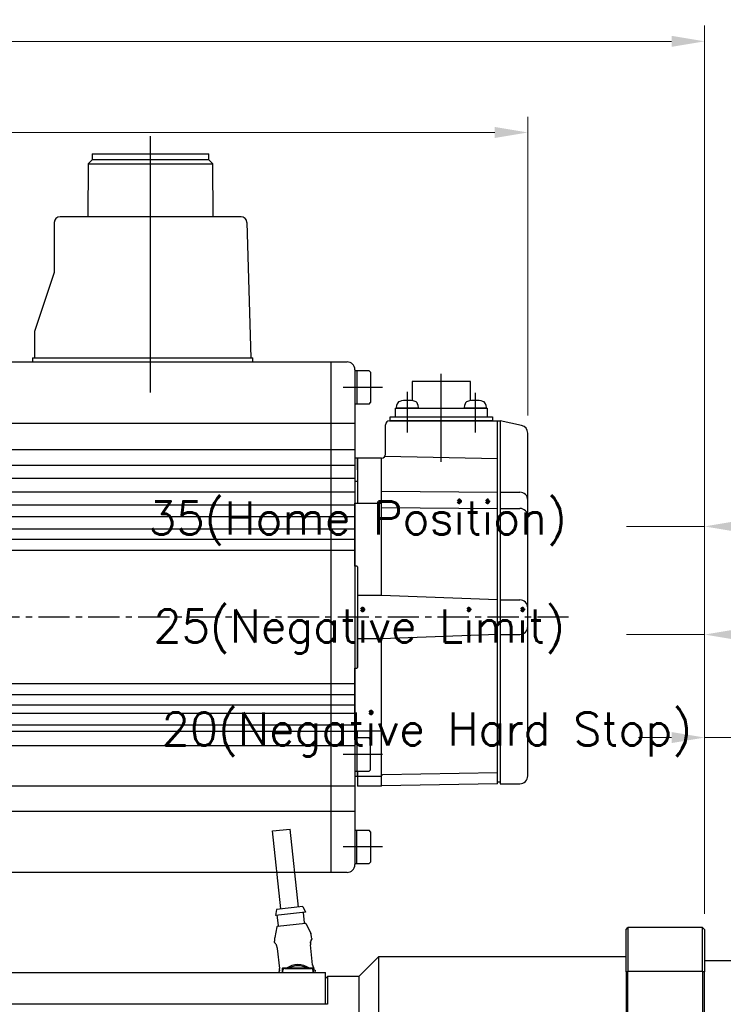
# Model space of a CAD drawing. Extents: x 0 to 1685, y -10 to 1188.
# Tile 5 of 26: x 635 to 814, y 510 to 760. Entities that reach past the tile are written whole.
import ezdxf

# ---------------------------------------------------------------- set-up
doc = ezdxf.new("R2010")
doc.units = 0
doc.header["$LTSCALE"] = 25.4
doc.linetypes.add('CENTER', pattern=[2, 1.25, -0.25, 0.25, -0.25])
doc.linetypes.add('DASH_CENTER', pattern=[14, 11, -1, 1, -1])
doc.layers.get('0').update_dxf_attribs({"linetype": 'CONTINUOUS'})
doc.layers.get('Defpoints').update_dxf_attribs({"linetype": 'CONTINUOUS'})
doc.layers.add('ATA-CENTER', color=133, linetype='CENTER')
doc.layers.add('ATA-DIM', color=252, linetype='CONTINUOUS', lineweight=25)
doc.styles.get("Standard").update_dxf_attribs({"font": 'simplex.shx'})
doc.dimstyles.new('ata_A1', dxfattribs={"dimtxt": 4.2, "dimasz": 4.2, "dimexe": 2, "dimexo": 2, "dimgap": 2, "dimtad": 0, "dimtih": 1, "dimtoh": 1, "dimdec": 6, "dimdsep": 46, "dimtxsty": 'Standard', "dimcen": 0, "dimclrd": 252, "dimclre": 252, "dimclrt": 4, "dimadec": 6, "dimazin": 2, "dimtfac": 1, "dimtdec": 6, "dimtofl": 0, "dimtmove": 0, "dimatfit": 3, "dimfxl": 0, "dimtolj": 1, "dimtzin": 0, "dimlwd": 0, "dimlwe": 0, "dimarcsym": 0})

# ---------------------------------------------------------------- blocks, each defined once
blk = doc.blocks.new('*D12961')
at = {"layer": 'ATA-DIM', "color": 252, "lineweight": 0}
for p, q in [((809.09, 532.61), (809.09, 581.45)), ((829.09, 522.94), (829.09, 581.45)), ((800.69, 577.45), (792.29, 577.45)), ((809.09, 577.45), (826.26, 577.45)), ((837.49, 577.45), (845.89, 577.45))]:
    blk.add_line(p, q, dxfattribs=at)
at = {"layer": 'ATA-DIM', "color": 252}
for points in [[(800.69, 576.05), (800.69, 578.85), (809.09, 577.45)], [(837.49, 578.85), (837.49, 576.05), (829.09, 577.45)]]:
    blk.add_solid(points, dxfattribs=at)
at = {"layer": 'Defpoints', "color": 0}
for p in [(829.09, 577.45), (809.09, 528.61), (829.09, 518.94)]:
    blk.add_point(p, dxfattribs=at)
at = {"layer": 'ATA-DIM', "color": 4, "insert": (670.9, 583.84), "char_height": 8.4, "attachment_point": 1}
blk.add_mtext('\\A1;20(Negative Hard Stop)', dxfattribs=at)
blk = doc.blocks.new('*D12960')
at = {"layer": 'ATA-DIM', "color": 252, "lineweight": 0}
for p, q in [((809.09, 532.61), (809.09, 607.68)), ((834.09, 504.45), (834.09, 607.68)), ((809.09, 603.68), (789.22, 603.68)), ((817.49, 603.68), (825.69, 603.68))]:
    blk.add_line(p, q, dxfattribs=at)
at = {"layer": 'ATA-DIM', "color": 252}
for points in [[(817.49, 605.08), (817.49, 602.28), (809.09, 603.68)], [(825.69, 602.28), (825.69, 605.08), (834.09, 603.68)]]:
    blk.add_solid(points, dxfattribs=at)
at = {"layer": 'Defpoints', "color": 0}
for p in [(834.09, 603.68), (809.09, 528.61), (834.09, 500.45)]:
    blk.add_point(p, dxfattribs=at)
at = {"layer": 'ATA-DIM', "color": 4, "insert": (668.8, 610.06), "char_height": 8.4, "attachment_point": 1}
blk.add_mtext('\\A1;25(Negative Limit)', dxfattribs=at)
blk = doc.blocks.new('*D12959')
at = {"layer": 'ATA-DIM', "color": 252, "lineweight": 0}
for p, q in [((809.09, 532.61), (809.09, 635.21)), ((844.09, 504.45), (844.09, 635.21)), ((809.09, 631.21), (789.22, 631.21)), ((817.49, 631.21), (835.69, 631.21))]:
    blk.add_line(p, q, dxfattribs=at)
at = {"layer": 'ATA-DIM', "color": 252}
for points in [[(817.49, 632.61), (817.49, 629.81), (809.09, 631.21)], [(835.69, 629.81), (835.69, 632.61), (844.09, 631.21)]]:
    blk.add_solid(points, dxfattribs=at)
at = {"layer": 'Defpoints', "color": 0}
for p in [(844.09, 631.21), (809.09, 528.61), (844.09, 500.45)]:
    blk.add_point(p, dxfattribs=at)
at = {"layer": 'ATA-DIM', "color": 4, "insert": (667.45, 637.59), "char_height": 8.4, "attachment_point": 1}
blk.add_mtext('\\A1;35(Home Position)', dxfattribs=at)
blk = doc.blocks.new('*D12975')
at = {"layer": 'ATA-DIM', "color": 252, "lineweight": 0}
for p, q in [((303.09, 683.11), (303.09, 735.51)), ((764.09, 659.49), (764.09, 735.51)), ((311.49, 731.51), (520.6, 731.51)), ((755.69, 731.51), (546.58, 731.51))]:
    blk.add_line(p, q, dxfattribs=at)
at = {"layer": 'ATA-DIM', "color": 252}
for points in [[(311.49, 732.91), (311.49, 730.11), (303.09, 731.51)], [(755.69, 730.11), (755.69, 732.91), (764.09, 731.51)]]:
    blk.add_solid(points, dxfattribs=at)
at = {"layer": 'Defpoints', "color": 0}
for p in [(764.09, 731.51), (303.09, 679.11), (764.09, 655.49)]:
    blk.add_point(p, dxfattribs=at)
at = {"layer": 'ATA-DIM', "color": 4, "insert": (533.59, 731.51), "char_height": 8.4, "attachment_point": 5}
blk.add_mtext('\\A1;461', dxfattribs=at)
blk = doc.blocks.new('*D12974')
at = {"layer": 'ATA-DIM', "color": 252, "lineweight": 0}
for p, q in [((303.09, 683.11), (303.09, 758.71)), ((809.09, 532.61), (809.09, 758.71)), ((311.49, 754.71), (515.17, 754.71)), ((800.69, 754.71), (597.01, 754.71))]:
    blk.add_line(p, q, dxfattribs=at)
at = {"layer": 'ATA-DIM', "color": 252}
for points in [[(311.49, 756.11), (311.49, 753.31), (303.09, 754.71)], [(800.69, 753.31), (800.69, 756.11), (809.09, 754.71)]]:
    blk.add_solid(points, dxfattribs=at)
at = {"layer": 'Defpoints', "color": 0}
for p in [(809.09, 754.71), (303.09, 679.11), (809.09, 528.61)]:
    blk.add_point(p, dxfattribs=at)
at = {"layer": 'ATA-DIM', "color": 4, "insert": (556.09, 754.71), "char_height": 8.4, "attachment_point": 5}
blk.add_mtext('\\A1;506(T+356)', dxfattribs=at)

msp = doc.modelspace()

# ---------------------------------------------------------------- linework, layer by layer
at = {"color": 1, "linetype": 'DASH_CENTER'}
for p, q in [((668.0876432, 665.2941634), (668.0876432, 730.5858331)), ((742.0876432, 647.6552227), (742.0876432, 670.0518481)), ((727.0876432, 666.6057705), (717.0876432, 666.6057705)), ((733.4575648, 655.0904778), (733.4575648, 665.5002536)), ((750.7175648, 665.2002536), (750.7175648, 655.0904778)), ((727.0876432, 573.1057705), (717.0876432, 573.1057705)), ((727.0876432, 549.6057705), (717.0876432, 549.6057705))]:
    msp.add_line(p, q, dxfattribs=at)
at = {"color": 7, "linetype": 'Continuous'}
for p, q in [((653.2126432, 724.5156106), (652.2126432, 723.5156106)), ((653.2126432, 726.1056106), (653.2126432, 724.5156106)), ((653.2126432, 726.1056106), (668.0876432, 726.1056106)), ((668.0876432, 724.5156106), (653.2126432, 724.5156106)), ((668.0876432, 726.1056106), (682.9626432, 726.1056106)), ((682.9626432, 724.5156106), (668.0876432, 724.5156106)), ((682.9626432, 724.5156106), (682.9626432, 726.1056106)), ((683.9626432, 723.5156106), (682.9626432, 724.5156106)), ((652.2126432, 723.5156106), (652.1096912, 710.0556106)), ((652.2126432, 723.5156106), (668.0876432, 723.5156106)), ((668.0876432, 723.5156106), (683.9626432, 723.5156106)), ((684.0655952, 710.0556106), (683.9626432, 723.5156106)), ((691.1308618, 710.0556106), (645.0876432, 710.0556106)), ((643.5876432, 708.5556106), (643.5876432, 695.8556106)), ((692.630221, 708.5994515), (693.5789045, 674.1056106)), ((643.5876432, 695.8556106), (638.5876432, 680.8556106)), ((638.5876432, 680.8556106), (638.5876432, 674.1056106)), ((638.0876432, 674.1056106), (638.0876432, 673.1056106)), ((694.0876432, 673.1056106), (694.0876432, 674.1056106)), ((714.0876432, 543.1057711), (714.0876432, 673.1055711)), ((720.0876432, 671.1056106), (720.0876432, 545.1056106)), ((723.6876432, 670.8557705), (720.0876432, 670.8557705)), ((720.5876432, 670.8557705), (720.5876432, 662.3557705)), ((723.6876432, 670.8557705), (724.0876432, 670.4557705)), ((724.0876432, 670.4557705), (724.0876432, 662.7557705)), ((734.6875648, 668.1056106), (734.6875648, 663.1966985)), ((749.4875648, 668.1056106), (734.6875648, 668.1056106)), ((749.4875648, 663.1966985), (749.4875648, 668.1056106)), ((723.6876432, 662.3557705), (720.0876432, 662.3557705)), ((723.6876432, 662.3557705), (724.0876432, 662.7557705)), ((730.7075648, 661.30561), (730.7816895, 662.1528589)), ((736.1334402, 662.1528589), (736.2075648, 661.30561)), ((747.9675648, 661.30561), (748.0416895, 662.1528589)), ((753.3934402, 662.1528589), (753.4675648, 661.30561)), ((730.3875648, 659.10561), (730.3875648, 661.30561)), ((730.3875648, 661.30561), (753.7875648, 661.30561)), ((736.2075648, 661.30561), (730.7075648, 661.30561)), ((753.4675648, 661.30561), (747.9675648, 661.30561)), ((753.7875648, 661.30561), (753.7875648, 659.10561)), ((541.0876432, 657.5146173), (720.0876432, 657.5147778)), ((727.8876432, 649.60581), (727.8876432, 657.10561)), ((728.8876432, 658.10561), (756.3876432, 658.10561)), ((729.0875648, 659.10561), (755.0875648, 659.10561)), ((729.0875648, 658.10561), (729.0875648, 659.10561)), ((755.0875648, 658.10561), (729.0875648, 658.10561)), ((755.0875648, 659.10561), (755.0875648, 658.10561)), ((756.3876432, 565.70561), (756.3876432, 658.10561)), ((756.3876432, 658.10561), (757.0876432, 658.10561)), ((757.0876432, 658.10561), (757.0876432, 565.70561)), ((762.5067014, 656.9443833), (757.0876432, 658.10561)), ((764.0876432, 567.70561), (764.0876432, 654.9887784)), ((720.0876432, 650.7121168), (541.0876432, 650.7119563)), ((720.0876432, 648.40561), (720.0876432, 648.05561)), ((720.0876432, 648.05561), (720.0876432, 645.60561)), ((720.7876432, 648.60541), (720.2876432, 648.60561)), ((726.8876432, 648.60581), (720.7876432, 648.60581)), ((720.7876432, 648.60581), (720.7876432, 637.10561)), ((720.7876432, 645.60541), (720.7876432, 648.60541)), ((726.8876432, 613.60561), (726.8876432, 648.60581)), ((756.3876432, 648.3923634), (727.6905503, 649.0097058)), ((720.0876432, 646.6937776), (541.0876432, 646.6936172)), ((720.0876432, 645.60561), (720.0876432, 608.10561)), ((720.0876432, 643.382041), (541.0876432, 643.3818805)), ((720.7876432, 642.60541), (720.0876432, 642.60561)), ((720.0876432, 639.9572366), (541.0876432, 639.9570762)), ((726.8876432, 640.1923421), (756.3876432, 639.9248259)), ((757.0876432, 639.9248259), (762.0876432, 639.9248259)), ((720.0876432, 637.10561), (726.8876432, 637.10561)), ((720.0876432, 621.10561), (720.0876432, 637.10561)), ((720.0876432, 636.6491311), (541.0876432, 636.6489706)), ((726.8876432, 636.0172324), (756.3876432, 635.7744101)), ((757.0876432, 635.7744101), (762.0876432, 635.7744101)), ((720.0876432, 633.6457085), (541.0876432, 633.645548)), ((720.0876432, 630.4899324), (541.0876432, 630.4897719)), ((720.0876432, 627.8557705), (541.0876432, 627.85561)), ((720.0876432, 625.1057705), (541.0876432, 625.10561)), ((720.5876432, 621.10561), (720.0876432, 621.10561)), ((720.7876432, 620.90561), (720.7876432, 595.30561)), ((726.8876432, 613.60561), (720.7876432, 613.60561)), ((756.3876432, 612.50561), (726.8876432, 613.60561)), ((757.0876432, 612.50561), (762.0876432, 612.50561)), ((720.0876432, 608.10561), (720.0876432, 570.60561)), ((720.7876432, 595.30561), (720.7876432, 608.10541)), ((726.8876432, 602.60561), (720.7876432, 602.60561)), ((756.3876432, 603.70561), (726.8876432, 602.60561)), ((726.8876432, 565.10561), (726.8876432, 602.60561)), ((757.0876432, 603.70561), (762.0876432, 603.70561)), ((720.0876432, 595.10561), (720.5876432, 595.10561)), ((720.0876432, 579.10561), (720.0876432, 595.10561)), ((720.0876432, 591.1057374), (541.0876432, 591.105577)), ((720.0876432, 588.3665588), (541.0876432, 588.3663984)), ((720.0876432, 585.7216086), (541.0876432, 585.7214481)), ((720.0876432, 583.5411383), (541.0876432, 583.5409779)), ((720.0876432, 580.5922325), (541.0876432, 580.592072)), ((726.8876432, 579.10561), (720.0876432, 579.10561)), ((720.7876432, 577.3557705), (720.7876432, 579.10561)), ((720.0876432, 578.9656429), (541.0876432, 578.9654824)), ((723.6876432, 577.3557705), (720.0876432, 577.3557705)), ((720.5876432, 577.3557705), (720.5876432, 568.8557705)), ((724.0876432, 576.9557705), (723.6876432, 577.3557705)), ((724.0876432, 569.2557705), (724.0876432, 576.9557705)), ((720.0876432, 575.3057705), (541.0876432, 575.30561)), ((720.0876432, 570.60561), (720.0876432, 568.15561)), ((723.6876432, 568.8557705), (724.0876432, 569.2557705)), ((720.0876432, 568.8557705), (723.6876432, 568.8557705)), ((720.0876432, 568.15561), (720.0876432, 567.80561)), ((720.2876432, 567.60561), (720.7876432, 567.60541)), ((720.7876432, 567.60541), (720.7876432, 568.8557705)), ((720.7876432, 568.8557705), (720.7876432, 565.10561)), ((720.7876432, 567.60541), (726.8876432, 567.60541)), ((756.3876432, 568.455169), (727.0840615, 567.9303275)), ((720.0876432, 565.1057705), (541.0876432, 565.10561)), ((726.887643, 565.10561), (720.7876432, 565.10561)), ((756.3876432, 565.70561), (726.8876432, 565.1772506)), ((757.0876432, 566.10561), (756.3876432, 566.10561)), ((757.0876432, 565.70561), (762.0876432, 565.70561)), ((541.0876432, 558.6966027), (720.0876432, 558.6967632)), ((720.0876432, 553.8557705), (723.6876432, 553.8557705)), ((720.5876432, 545.3557705), (720.5876432, 553.8557705)), ((724.0876432, 553.4557705), (723.6876432, 553.8557705)), ((724.0876432, 553.4557705), (724.0876432, 545.7557705)), ((720.0876432, 545.3557705), (723.6876432, 545.3557705)), ((724.0876432, 545.7557705), (723.6876432, 545.3557705))]:
    msp.add_line(p, q, dxfattribs=at)
for p, q in [((541.0876432, 673.1056106), (718.0876432, 673.1056106)), ((638.0876432, 674.1056106), (694.0876432, 674.1056106)), ((699.1562139, 553.6934028), (703.6307746, 554.1712172)), ((705.7543943, 534.2842808), (703.6307746, 554.1712172)), ((701.2798337, 533.8064664), (699.1562139, 553.6934028)), ((718.0876432, 543.1056106), (541.0876432, 543.1056106)), ((706.8481758, 534.4010799), (700.1860522, 533.6896673)), ((706.8481758, 534.4010799), (707.5046207, 532.9626502)), ((700.1860522, 533.6896673), (699.8481502, 532.1450566)), ((707.5046207, 532.9626502), (699.8481502, 532.1450566)), ((700.6213942, 529.6128453), (700.3453236, 532.1981471)), ((707.2835179, 530.3242579), (707.0074473, 532.9095597)), ((700.2643146, 529.2351492), (699.6906193, 526.5524168)), ((707.508728, 530.1471699), (700.4386565, 529.3921947)), ((707.7123006, 530.0304798), (708.8395495, 527.5293822)), ((789.0876432, 528.6056106), (789.5876432, 529.1056106)), ((808.5876432, 529.1056106), (789.5876432, 529.1056106)), ((789.5876432, 529.1056106), (789.5876432, 517.9957564)), ((808.5876432, 517.9957564), (808.5876432, 529.1056106)), ((809.0876432, 528.6056106), (808.5876432, 529.1056106)), ((709.1228371, 526.2847285), (709.087544, 526.6152354)), ((789.0876432, 517.8122279), (789.0876432, 528.6056106)), ((809.0876432, 528.6056106), (809.0876432, 517.8122279)), ((699.6765423, 525.2760091), (699.6412493, 525.606516)), ((709.3358028, 519.5814405), (708.7921145, 524.6728859)), ((700.3401665, 523.7703476), (700.8838548, 518.6789021)), ((721.0876432, 516.6056106), (726.0876432, 521.6056106)), ((789.0876432, 521.6056106), (726.0876432, 521.6056106)), ((726.0876432, 521.6056106), (726.0876432, 391.6056106)), ((818.5876432, 520.6056106), (809.0876432, 520.6056106)), ((492.5876432, 517.6056106), (712.5876432, 517.6056106)), ((701.5876432, 518.6056106), (701.5876432, 518.2056106)), ((701.6876432, 518.2056106), (701.5876432, 518.2056106)), ((701.5876432, 518.2056106), (701.5876432, 517.6056106)), ((702.2876432, 518.7056106), (701.6876432, 518.7056106)), ((701.6876432, 518.2056106), (701.7876432, 518.2056106)), ((701.7776432, 517.8439047), (701.7876432, 517.8439047)), ((701.7776432, 517.790501), (701.7776432, 517.8439047)), ((701.7776432, 517.790501), (701.7876432, 517.790501)), ((701.7776432, 517.7253669), (701.7776432, 517.790501)), ((701.7776432, 517.7253669), (701.7876432, 517.7253669)), ((701.7776432, 517.7056106), (701.7776432, 517.7253669)), ((701.7776432, 517.7056106), (701.7776432, 517.6056106)), ((701.7876432, 517.7056106), (701.7776432, 517.7056106)), ((701.7876432, 517.6056106), (701.7876432, 518.2056106)), ((701.7976432, 517.6056106), (701.7976432, 518.1956106)), ((708.8876432, 518.7056106), (702.2876432, 518.7056106)), ((702.2976432, 518.6956106), (708.8776432, 518.6956106)), ((709.4876432, 518.7056106), (708.8876432, 518.7056106)), ((709.3776432, 518.1956106), (709.3776432, 517.6056106)), ((709.3876432, 518.2056106), (709.3876432, 517.6056106)), ((709.4876432, 518.2056106), (709.3876432, 518.2056106)), ((709.4876432, 518.2056106), (709.5876432, 518.2056106)), ((709.5876432, 518.2056106), (709.5876432, 518.6056106)), ((709.5876432, 517.6056106), (709.5876432, 518.2056106)), ((710.0496337, 517.6056106), (709.9992127, 518.0777859)), ((712.5876432, 509.6056106), (712.5876432, 517.6056106)), ((712.5876432, 516.1056106), (713.0876432, 516.6056106)), ((713.0876432, 516.6056106), (713.0876432, 509.6056106)), ((721.0876432, 516.6056106), (713.0876432, 516.6056106)), ((721.0876432, 516.6056106), (721.0876432, 396.6056106)), ((789.0876432, 517.8122279), (789.0876432, 395.3989933)), ((789.5876432, 517.9957564), (808.5876432, 517.9957564)), ((789.5876432, 395.2154648), (789.5876432, 517.9957564)), ((808.5876432, 517.9957564), (808.5876432, 395.2154648)), ((809.0876432, 395.3989933), (809.0876432, 517.8122279)), ((712.5876432, 509.6056106), (492.5876432, 509.6056106)), ((713.0876432, 509.6056106), (712.5876432, 509.6056106))]:
    msp.add_line(p, q)
for centre, radius, start, end in [((645.0876432, 708.5556106), 1.5, 90, 180), ((691.1308618, 708.5556106), 1.5, 1.67483799, 90), ((731.7778842, 662.0657032), 1, 106.257027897, 175), ((733.4575648, 656.30561), 7, 90, 106.257027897), ((733.4575648, 656.30561), 7, 73.742972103, 90), ((735.1372455, 662.0657032), 1, 5, 73.742972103), ((749.0378842, 662.0657032), 1, 106.257027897, 175), ((750.7175648, 656.30561), 7, 90, 106.257027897), ((750.7175648, 656.30561), 7, 73.742972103, 90), ((752.3972455, 662.0657032), 1, 5, 73.742972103), ((728.8876432, 657.10561), 1, 90, 180), ((762.0876432, 654.9887784), 2, 0, 77.905242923), ((726.8876432, 649.60581), 1, 270, 0), ((720.2876432, 648.40561), 0.2, 90, 180), ((762.0876432, 637.9248259), 2, 0, 90), ((762.0876432, 633.7744101), 2, 0, 90), ((720.5876432, 620.90561), 0.2, 0, 90), ((762.0876432, 610.50561), 2, 0, 90), ((762.0876432, 605.70561), 2, 270, 0), ((720.5876432, 595.30561), 0.2, 270, 0), ((720.2876432, 567.80561), 0.2, 180, 270), ((727.087643, 567.7303596), 0.2, 91.026085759, 180), ((762.0876432, 567.70561), 2, 270, 0)]:
    msp.add_arc(centre, radius, start, end, dxfattribs=at)
for centre, radius, start, end in [((718.0876432, 671.1056106), 2, 0, 90), ((718.0876432, 545.1056106), 2, 270, 0), ((700.4598927, 529.1933253), 0.2, 96.095212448, 167.929255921), ((700.4225248, 529.5916091), 0.2, 276.095212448, 6.095212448), ((707.4823873, 530.3454941), 0.2, 186.095212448, 276.095212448), ((707.5299642, 529.9483005), 0.2, 24.261168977, 96.095212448), ((702.6242897, 525.925059), 3, 167.929255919, 186.095212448), ((706.1045036, 526.2966924), 3, 6.095212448, 24.261168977), ((705.5876432, 514.6556106), 5, 54.095931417, 125.904068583), ((705.5876432, 514.6556106), 4.7, 59.508238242, 120.491761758), ((705.5876432, 514.6556106), 5, 143.130102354, 143.842991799), ((701.6876432, 518.6056106), 0.1, 90, 180), ((702.2876432, 518.2056106), 0.5, 90, 180), ((702.2976432, 518.1956106), 0.5, 90, 180), ((705.5876432, 514.6556106), 4.1, 81.042783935, 98.957216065), ((708.8776432, 518.1956106), 0.5, 0, 90), ((708.8876432, 518.2056106), 0.5, 0, 90), ((709.4876432, 518.6056106), 0.1, 0, 90), ((705.5876432, 514.6556106), 5, 36.157008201, 36.869897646)]:
    msp.add_arc(centre, radius, start, end)
for points in [[(699.675696, 525.2759196), (699.6756803, 525.2758733), (699.6756764, 525.2758141), (699.6756842, 525.2757418)], [(699.9570498, 524.8539868), (700.0044446, 524.7807433), (700.0562862, 524.6931745), (700.1064879, 524.5890664)], [(700.1492228, 524.493724), (700.1251675, 524.5492176), (700.1007217, 524.6011132), (700.0765616, 524.6489031)], [(700.1492228, 524.493724), (700.125057, 524.5494725), (700.1007621, 524.6010242), (700.0766994, 524.6486372)], [(708.8132134, 525.3518325), (708.7857068, 525.1837782), (708.7719267, 524.9901396), (708.7824578, 524.7939147)], [(708.9627082, 525.8858362), (709.0131056, 526.009194), (709.0591177, 526.0878115), (709.0820375, 526.1297623)], [(709.1236833, 526.2848197), (709.1237084, 526.2847777), (709.1237247, 526.2847207), (709.1237324, 526.2846484)], [(700.3240488, 523.8906864), (700.3304446, 523.8508382), (700.3358611, 523.8106668), (700.3401665, 523.7703476)], [(709.3517086, 519.462066), (709.3454169, 519.501587), (709.3400748, 519.541434), (709.3358028, 519.5814405)], [(709.7330027, 518.4769704), (709.6702781, 518.5717688), (709.5980083, 518.6923047), (709.5320325, 518.8431392)], [(709.9988303, 518.0777451), (709.9988488, 518.0777931), (709.9988479, 518.0778644), (709.9988273, 518.0779588)], [(789.0876432, 517.8122279), (789.2542937, 517.8734898), (789.4209612, 517.9346661), (789.5876432, 517.9957564)], [(808.5876432, 517.9957564), (808.7543252, 517.9346661), (808.9209927, 517.8734898), (809.0876432, 517.8122279)]]:
    msp.add_open_spline(points, degree=3)
for points, knots in [([(699.7491448, 525.1331525), (699.7390085, 525.1448789), (699.730342, 525.155229), (699.718316, 525.1708607), (699.7145593, 525.1757181), (699.7053725, 525.1898372), (699.7011283, 525.1964215), (699.691973, 525.2150436), (699.6878544, 525.2245595), (699.6803952, 525.2475258), (699.6772191, 525.2615072), (699.6756842, 525.2757418)], [0, 0, 0, 0, 0.022971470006, 0.022971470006, 0.034367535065, 0.034367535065, 0.040556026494, 0.040556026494, 0.044492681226, 0.044492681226, 0.048992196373, 0.048992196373, 0.048992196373, 0.048992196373]), ([(699.7491448, 525.1331525), (699.7478192, 525.1346861), (699.7148292, 525.1730426), (699.7194077, 525.1745037), (699.7524869, 525.1357023)], [0.42248596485, 0.42248596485, 0.42248596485, 0.42248596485, 0.42857142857, 0.58042167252, 0.58042167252, 0.58042167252, 0.58042167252]), ([(699.9570498, 524.8539868), (699.8865589, 524.9629227), (699.8260712, 525.0436326), (699.7728649, 525.1113039), (699.7610646, 525.1256407), (699.7524869, 525.1357023)], [0, 0, 0, 0, 0.070625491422, 0.070625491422, 0.096970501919, 0.096970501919, 0.096970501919, 0.096970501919]), ([(700.3240488, 523.8906864), (700.3059286, 524.0035832), (700.2797336, 524.1144867), (700.2173105, 524.3246242), (700.1798972, 524.4254224), (700.1298231, 524.5395916), (700.1181758, 524.5648281), (700.1064879, 524.5890664)], [0, 0, 0, 0, 0.034494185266, 0.034494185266, 0.070853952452, 0.070853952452, 0.081689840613, 0.081689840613, 0.081689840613, 0.081689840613]), ([(708.7816665, 525.077689), (708.7753368, 524.9630269), (708.7769679, 524.8400668), (708.7889975, 524.7034282), (708.7904848, 524.6881477), (708.7921145, 524.6728859)], [0, 0, 0, 0, 0.036577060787, 0.036577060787, 0.041181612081, 0.041181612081, 0.041181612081, 0.041181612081]), ([(708.8132233, 525.3518896), (708.8020279, 525.2834988), (708.7930584, 525.2104817), (708.7786109, 525.0266666), (708.7762057, 524.910409), (708.7824578, 524.7939147)], [0.021823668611, 0.021823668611, 0.021823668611, 0.021823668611, 0.046355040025, 0.046355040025, 0.081549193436, 0.081549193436, 0.081549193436, 0.081549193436]), ([(708.7816665, 525.077689), (708.78468, 525.132278), (708.7949387, 525.2464736), (708.8137864, 525.3581793), (708.8251381, 525.4159186), (708.8260035, 525.4202711)], [0.075641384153, 0.075641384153, 0.075641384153, 0.075641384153, 0.107142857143, 0.142857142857, 0.145784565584, 0.145784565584, 0.145784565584, 0.145784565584]), ([(708.9627082, 525.8858362), (708.9430008, 525.8375985), (708.9221811, 525.7814283), (708.8749614, 525.6328564), (708.8484033, 525.5329312), (708.8260035, 525.4202711)], [0, 0, 0, 0, 0.032685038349, 0.032685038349, 0.075239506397, 0.075239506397, 0.075239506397, 0.075239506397]), ([(709.0291416, 526.0313959), (709.017652, 526.0063619), (709.0048572, 525.9775214), (708.9744918, 525.9061406), (708.9562858, 525.8619504), (708.9377696, 525.8129899)], [0.044628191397, 0.044628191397, 0.044628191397, 0.044628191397, 0.068505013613, 0.068505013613, 0.09699652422, 0.09699652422, 0.09699652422, 0.09699652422]), ([(709.0287084, 526.0305418), (709.012625, 525.9954612), (708.9837642, 525.9295278), (708.9501178, 525.845641), (708.9377696, 525.8129899)], [0.65581319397, 0.65581319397, 0.65581319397, 0.65581319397, 0.714285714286, 0.747278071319, 0.747278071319, 0.747278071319, 0.747278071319]), ([(709.1237324, 526.2846484), (709.1246735, 526.2757478), (709.1249851, 526.2668606), (709.1245425, 526.2505653), (709.1238788, 526.2430304), (709.1214745, 526.2254938), (709.1193431, 526.2162645), (709.1158818, 526.2036297), (709.1144349, 526.1991968), (709.1112755, 526.1900771), (709.1097188, 526.1861619), (709.1051407, 526.1750331), (709.1026411, 526.1697485), (709.0947766, 526.1534882), (709.0888437, 526.1422199), (709.0820375, 526.1297623)], [0, 0, 0, 0, 0.002812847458, 0.002812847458, 0.005364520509, 0.005364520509, 0.009288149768, 0.009288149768, 0.012472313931, 0.012472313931, 0.017212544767, 0.017212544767, 0.027993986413, 0.027993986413, 0.04903223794, 0.04903223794, 0.04903223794, 0.04903223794]), ([(709.3358028, 519.5814405), (709.3633268, 519.3236882), (709.4613098, 518.9897288), (709.5775261, 518.7446634), (709.6063669, 518.6892106)], [0, 0, 0, 0, 0.14285714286, 0.18990323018, 0.18990323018, 0.18990323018, 0.18990323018]), ([(709.3358028, 519.5814405), (709.3471174, 519.4754835), (709.3665185, 519.3694175), (709.4165039, 519.1634826), (709.448207, 519.0620179), (709.5213394, 518.864565), (709.5643218, 518.7700489), (709.6063924, 518.6891625)], [0, 0, 0, 0, 0.03196783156, 0.03196783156, 0.06597153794, 0.06597153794, 0.10501495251, 0.10501495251, 0.10501495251, 0.10501495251]), ([(709.3517086, 519.462066), (709.3697034, 519.3490321), (709.3957056, 519.2379524), (709.4573585, 519.0293699), (709.494006, 518.9300759), (709.5320325, 518.8431392)], [0, 0, 0, 0, 0.034526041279, 0.034526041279, 0.070302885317, 0.070302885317, 0.070302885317, 0.070302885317]), ([(700.7647021, 517.6056106), (700.7676785, 517.6145724), (700.7706529, 517.623707), (700.8005414, 517.7174439), (700.8273396, 517.8179605), (700.8499095, 517.9314159)], [0.028080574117, 0.028080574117, 0.028080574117, 0.028080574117, 0.032805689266, 0.032805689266, 0.075664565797, 0.075664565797, 0.075664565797, 0.075664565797]), ([(700.8941434, 518.2776074), (700.8911739, 518.2219777), (700.8864258, 518.167449), (700.8800539, 518.1145393), (700.8729682, 518.0557012), (700.8639684, 517.9988183), (700.8537444, 517.9451984), (700.8528497, 517.9405059), (700.8519483, 517.9358379), (700.8510404, 517.9311946)], [0.075027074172, 0.075027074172, 0.075027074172, 0.075027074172, 0.107142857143, 0.107142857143, 0.107142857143, 0.142857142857, 0.142857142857, 0.142857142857, 0.145982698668, 0.145982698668, 0.145982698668, 0.145982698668]), ([(700.8668777, 518.0244412), (700.8768923, 518.0901466), (700.8848284, 518.1598426), (700.8975427, 518.3355157), (700.8994508, 518.4463052), (700.8935271, 518.557367)], [0.020990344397, 0.020990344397, 0.020990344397, 0.020990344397, 0.044178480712, 0.044178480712, 0.077732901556, 0.077732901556, 0.077732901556, 0.077732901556]), ([(700.8944792, 518.277565), (700.9006583, 518.3923394), (700.8988564, 518.515347), (700.8867374, 518.6507593), (700.8853566, 518.6648386), (700.8838548, 518.6789021)], [0, 0, 0, 0, 0.036569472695, 0.036569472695, 0.040812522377, 0.040812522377, 0.040812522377, 0.040812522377]), ([(709.7330027, 518.4769704), (709.8046723, 518.3686531), (709.8635761, 518.2905891), (709.910165, 518.2319661), (709.9192733, 518.220963), (709.925844, 518.2132835)], [0, 0, 0, 0, 0.072611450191, 0.072611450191, 0.095568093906, 0.095568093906, 0.095568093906, 0.095568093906]), ([(709.9096908, 518.2398963), (709.9179085, 518.2301955), (709.9585355, 518.1824372), (709.9551963, 518.1789781), (709.925844, 518.2132835)], [0.39799953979, 0.39799953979, 0.39799953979, 0.39799953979, 0.42857142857, 0.57544528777, 0.57544528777, 0.57544528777, 0.57544528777]), ([(709.9096908, 518.2398963), (709.9241344, 518.2228458), (709.9367471, 518.2080378), (709.9525904, 518.1877233), (709.9571334, 518.1818173), (709.966519, 518.1678213), (709.9702843, 518.1622527), (709.9775844, 518.1484353), (709.9794181, 518.1447846), (709.9840425, 518.134654), (709.9869778, 518.1274804), (709.9936715, 518.1072099), (709.9970441, 518.0927799), (709.9986322, 518.0780039)], [0, 0, 0, 0, 0.029962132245, 0.029962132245, 0.044782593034, 0.044782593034, 0.052433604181, 0.052433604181, 0.054683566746, 0.054683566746, 0.05779365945, 0.05779365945, 0.062521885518, 0.062521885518, 0.062521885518, 0.062521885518])]:
    msp.add_open_spline(points, degree=3, knots=knots)
at = {"layer": 'ATA-CENTER', "ltscale": 0.25}
msp.add_line((774.4775111, 608.1056106), (277.1099812, 608.1056106), dxfattribs=at)

# ---------------------------------------------------------------- dimensions: what is measured, and where the dimension line sits
at = {"layer": 'ATA-DIM'}
dim = msp.add_linear_dim(base=(809.0876432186, 754.7077026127), p1=(303.0876432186, 679.1056106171), p2=(809.0876432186, 528.6056106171), text='<>(T+356)', dimstyle='ata_A1', override={"dimscale": 2, "dimtxt": 4.2, "dimtxsty": 'Standard', "dimtfac": 0.571429, "dimtdec": 2, "dimtfill": 0}, dxfattribs=at)
dim.commit()
dim.dimension.update_dxf_attribs({"geometry": '*D12974', "text_midpoint": (556.0876432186, 754.7077026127)})
dim = msp.add_linear_dim(base=(764.0876432, 731.5126808), p1=(303.0876432, 679.1056106), p2=(764.0876432, 655.4887784), dimstyle='ata_A1', override={"dimscale": 2, "dimtfac": 0.571429, "dimtdec": 2, "dimtfill": 0}, dxfattribs=at)
dim.commit()
dim.dimension.update_dxf_attribs({"geometry": '*D12975', "text_midpoint": (533.5876432, 731.5126808)})
for base, p2, text, picture, middle in [((844.0876432, 631.2077817), (844.0876432, 500.4509101), '<>(Home Position)', '*D12959', (726.3376432, 631.2077817)), ((834.0876432, 603.6785038), (834.0876432, 500.4509101), '<>(Negative Limit)', '*D12960', (727.0096432, 603.6785038)), ((829.0876432, 577.4535527), (829.0876432, 518.9434001), '<>(Negative Hard Stop)', '*D12961', (746.5808135, 577.4535527))]:
    dim = msp.add_linear_dim(base=base, p1=(809.0876432, 528.6056106), p2=p2, angle=180, text=text, dimstyle='ata_A1', override={"dimscale": 2, "dimtxt": 4.2, "dimtxsty": 'Standard', "dimtfac": 0.571429, "dimtdec": 2}, dxfattribs=at)
    dim.commit()
    dim.dimension.update_dxf_attribs({"geometry": picture, "text_midpoint": middle, "dimtype": 160})

doc.saveas('drawing.dxf')
